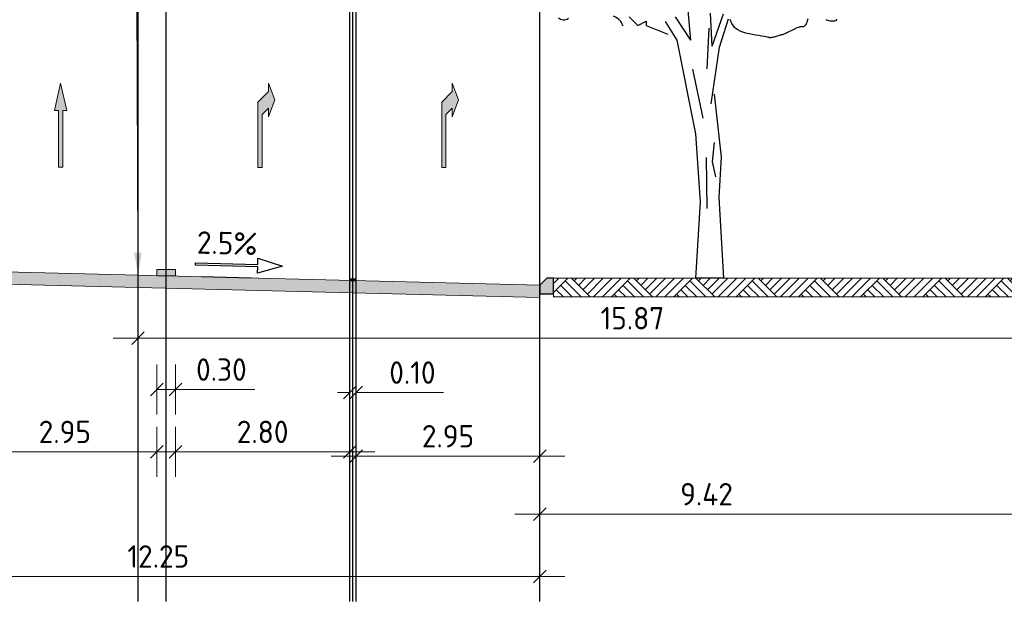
# Model space of a CAD drawing. Header units: metres. Extents: x 169741 to 171424, y 393147 to 407066.
# Tile 45 of 59: x 170765 to 170781, y 393399 to 393408. Entities that reach past the tile are written whole.
import ezdxf
from ezdxf import colors
from ezdxf.entities.mleader import LeaderData, LeaderLine
from ezdxf.enums import TextEntityAlignment as Align
from ezdxf.math import Vec2, Vec3

# ---------------------------------------------------------------- set-up
doc = ezdxf.new("R2010")
doc.units = ezdxf.units.M
doc.layers.get('0').update_dxf_attribs({"lineweight": 25})
doc.layers.get('Defpoints').update_dxf_attribs({"color": 211})
for name, color, linetype, lineweight in [('N-WE-GR-BOOM-SD-100', 90, 'Continuous', 25), ('N-WE-GR-MAAIVELD-A-200', 92, 'Continuous', 18), ('N-WE-GR-MAAIVELD-DWP', 253, 'Continuous', 18), ('N-WE-GW-MAAIVELD-GD', 90, 'Continuous', 18), ('N-WE-VH-KANTOPSLUITING_TROTTOIRBAND_RWS-SD-200', 210, 'Continuous', 25), ('N-WE-VH-VERHARDING-GD', 7, 'Continuous', 18), ('N-WE-VH-VERHARDING-V-200', 253, 'Continuous', 18), ('N-WE-VH-VERKANTING-SD-200', 7, 'Continuous', 25), ('N-WE-VW-MARKERING-SD', 7, 'Continuous', 18), ('N-WE-VW-MARKERING_LANGS-SD-200', 7, 'Continuous', 25), ('N-WE-VW-MARKERING_PIJL-S-200', 7, 'Continuous', 0), ('X-XX-AL-M-200', 7, 'Continuous', 18), ('X-XX-AL-T18-200', 1, 'Continuous', 18)]:
    doc.layers.add(name, color=color, linetype=linetype, lineweight=lineweight)
doc.layers.add('X-XX-AL-HULPLIJN-GD', color=30, linetype='Continuous', lineweight=25, plot=False)
doc.styles.add('NLCS-ISO', font='NLCS-ISO.ttf')
doc.styles.add('NLCS-ISO-M200-T18', font='NLCS-ISO.ttf', dxfattribs={"height": 0.36})
doc.styles.get("Standard").update_dxf_attribs({"font": 'NLCS-ISO.ttf'})
doc.dimstyles.new('NLCS-M200-T18-SCHRAP_L2_H1', dxfattribs={"dimscale": 0.2, "dimtxt": 2.5, "dimasz": 1.008, "dimexe": 2, "dimexo": 2, "dimgap": 0.7, "dimtad": 1, "dimzin": 0, "dimdsep": 46, "dimtxsty": 'NLCS-ISO-M200-T18', "dimblk": 'OBLIQUE', "dimcen": 2.5, "dimdle": 2, "dimclrd": 256, "dimclre": 256, "dimclrt": 256, "dimadec": 1, "dimazin": 0, "dimtfac": 1, "dimtdec": 3, "dimtofl": 0, "dimtmove": 0, "dimatfit": 3, "dimldrblk": 'OBLIQUE', "dimfxl": 2, "dimfxlon": 1, "dimtfillclr": 256, "dimtolj": 1, "dimtzin": 0, "dimlwd": -1, "dimlwe": -1, "dimarcsym": 0})

# ---------------------------------------------------------------- blocks, each defined once
blk = doc.blocks.new('SVH-VERKANTING_DYN-SOD')
at = {"flags": 128}
blk.add_lwpolyline([(2.5, 1.1), (-2.5, 1.1), (-2.5, 1.6), (-4.5, 1), (-2.5, 0.4), (-2.5, 0.9), (2.5, 0.9)], close=True, dxfattribs=at)
at = {"layer": 'Defpoints', "flags": 128}
blk.add_lwpolyline([(2, 0), (-2, 0)], dxfattribs=at)
at = {"style": 'NLCS-ISO'}
blk.add_attdef('HELLING', text='', height=1.8, dxfattribs=at).set_placement((0, 1.3), align=Align.BOTTOM_CENTER)
blk = doc.blocks.new('_Oblique')
at = {"color": 0, "linetype": 'ByBlock', "lineweight": -2}
blk.add_line((-0.5, -0.5), (0.5, 0.5), dxfattribs=at)
blk = doc.blocks.new('*D295')
at = {"layer": 'Defpoints', "color": 0, "transparency": 16777216}
for p in [(170766.917, 393404.299), (170767.217, 393404.299), (170766.917, 393402.473)]:
    blk.add_point(p, dxfattribs=at)
at = {"layer": 'X-XX-AL-M-200', "transparency": 16777216}
for p, q in [((170766.917, 393402.873), (170766.917, 393402.073)), ((170767.217, 393402.873), (170767.217, 393402.073)), ((170766.917, 393402.473), (170767.617, 393402.473)), ((170767.217, 393402.473), (170768.491, 393402.473))]:
    blk.add_line(p, q, dxfattribs=at)
at = {"layer": 'X-XX-AL-M-200', "transparency": 16777216, "xscale": 0.2016, "yscale": 0.2016, "zscale": 0.2016, "rotation": 180}
blk.add_blockref('_Oblique', (170766.917, 393402.473), dxfattribs=at)
at = {"layer": 'X-XX-AL-M-200', "transparency": 16777216, "xscale": 0.2016, "yscale": 0.2016, "zscale": 0.2016}
blk.add_blockref('_Oblique', (170767.217, 393402.473), dxfattribs=at)
at = {"layer": 'X-XX-AL-M-200', "transparency": 16777216, "insert": (170767.955, 393402.793), "char_height": 0.36, "attachment_point": 5, "style": 'NLCS-ISO-M200-T18'}
blk.add_mtext('\\A1;0.30', dxfattribs=at)
blk = doc.blocks.new('*D296')
at = {"layer": 'Defpoints', "color": 0, "transparency": 16777216}
for p in [(170773.067, 393404.224), (170782.487, 393404.109), (170773.067, 393400.473)]:
    blk.add_point(p, dxfattribs=at)
at = {"layer": 'X-XX-AL-M-200', "transparency": 16777216}
for p, q in [((170773.067, 393400.873), (170773.067, 393400.073)), ((170782.487, 393400.873), (170782.487, 393400.073)), ((170782.887, 393400.473), (170772.667, 393400.473))]:
    blk.add_line(p, q, dxfattribs=at)
at = {"layer": 'X-XX-AL-M-200', "transparency": 16777216, "xscale": 0.2016, "yscale": 0.2016, "zscale": 0.2016, "rotation": 180}
blk.add_blockref('_Oblique', (170773.067, 393400.473), dxfattribs=at)
at = {"layer": 'X-XX-AL-M-200', "transparency": 16777216, "xscale": 0.2016, "yscale": 0.2016, "zscale": 0.2016}
blk.add_blockref('_Oblique', (170782.487, 393400.473), dxfattribs=at)
at = {"layer": 'X-XX-AL-M-200', "transparency": 16777216, "insert": (170775.742, 393400.793), "char_height": 0.36, "attachment_point": 5, "style": 'NLCS-ISO-M200-T18'}
blk.add_mtext('\\A1;9.42', dxfattribs=at)
blk = doc.blocks.new('*D297')
at = {"layer": 'Defpoints', "color": 0, "transparency": 16777216}
for p in [(170760.817, 393404.455), (170773.067, 393404.224), (170773.067, 393399.473)]:
    blk.add_point(p, dxfattribs=at)
at = {"layer": 'X-XX-AL-M-200', "transparency": 16777216}
for p, q in [((170760.817, 393399.873), (170760.817, 393399.073)), ((170773.067, 393399.873), (170773.067, 393399.073)), ((170760.417, 393399.473), (170773.467, 393399.473))]:
    blk.add_line(p, q, dxfattribs=at)
at = {"layer": 'X-XX-AL-M-200', "transparency": 16777216, "xscale": 0.2016, "yscale": 0.2016, "zscale": 0.2016, "rotation": 180}
blk.add_blockref('_Oblique', (170760.817, 393399.473), dxfattribs=at)
at = {"layer": 'X-XX-AL-M-200', "transparency": 16777216, "xscale": 0.2016, "yscale": 0.2016, "zscale": 0.2016}
blk.add_blockref('_Oblique', (170773.067, 393399.473), dxfattribs=at)
at = {"layer": 'X-XX-AL-M-200', "transparency": 16777216, "insert": (170766.942, 393399.793), "char_height": 0.36, "attachment_point": 5, "style": 'NLCS-ISO-M200-T18'}
blk.add_mtext('\\A1;12.25', dxfattribs=at)
blk = doc.blocks.new('N-SVH-KANTOPSLUITING_RWS_110 220X250-D')
h = blk.add_hatch(color=8)
h.dxf.hatch_style = 1
h.paths.add_polyline_path([(0, 0), (-0.11, 0), (-0.22, -0.11), (-0.22, -0.25), (0, -0.25)])
at = {"flags": 128}
blk.add_lwpolyline([(-0.22, -0.25), (0, -0.25), (0, 0), (-0.11, 0), (-0.22, -0.11)], close=True, dxfattribs=at)
blk = doc.blocks.new('markering_030')
blk.add_hatch(color=256).paths.add_polyline_path([(0.15, 0), (0.15, 0.02), (-0.15, 0.02), (-0.15, 0)])
blk.add_lwpolyline([(0.15, 0), (0.15, 0.02), (-0.15, 0.02), (-0.15, 0)], close=True)
blk = doc.blocks.new('*D302')
at = {"layer": 'Defpoints', "color": 0, "transparency": 16777216}
for p in [(170763.967, 393404.38), (170766.917, 393404.299), (170766.917, 393401.473)]:
    blk.add_point(p, dxfattribs=at)
at = {"layer": 'X-XX-AL-M-200', "transparency": 16777216}
for p, q in [((170763.967, 393401.873), (170763.967, 393401.073)), ((170766.917, 393401.873), (170766.917, 393401.073)), ((170763.567, 393401.473), (170767.317, 393401.473))]:
    blk.add_line(p, q, dxfattribs=at)
at = {"layer": 'X-XX-AL-M-200', "transparency": 16777216, "xscale": 0.2016, "yscale": 0.2016, "zscale": 0.2016, "rotation": 180}
blk.add_blockref('_Oblique', (170763.967, 393401.473), dxfattribs=at)
at = {"layer": 'X-XX-AL-M-200', "transparency": 16777216, "xscale": 0.2016, "yscale": 0.2016, "zscale": 0.2016}
blk.add_blockref('_Oblique', (170766.917, 393401.473), dxfattribs=at)
at = {"layer": 'X-XX-AL-M-200', "transparency": 16777216, "insert": (170765.442, 393401.793), "char_height": 0.36, "attachment_point": 5, "style": 'NLCS-ISO-M200-T18'}
blk.add_mtext('\\A1;2.95', dxfattribs=at)
blk = doc.blocks.new('*D303')
at = {"layer": 'Defpoints', "color": 0, "transparency": 16777216}
for p in [(170767.217, 393404.299), (170770.017, 393404.224), (170770.017, 393401.473)]:
    blk.add_point(p, dxfattribs=at)
at = {"layer": 'X-XX-AL-M-200', "transparency": 16777216}
for p, q in [((170767.217, 393401.873), (170767.217, 393401.073)), ((170770.017, 393401.873), (170770.017, 393401.073)), ((170766.817, 393401.473), (170770.417, 393401.473))]:
    blk.add_line(p, q, dxfattribs=at)
at = {"layer": 'X-XX-AL-M-200', "transparency": 16777216, "xscale": 0.2016, "yscale": 0.2016, "zscale": 0.2016, "rotation": 180}
blk.add_blockref('_Oblique', (170767.217, 393401.473), dxfattribs=at)
at = {"layer": 'X-XX-AL-M-200', "transparency": 16777216, "xscale": 0.2016, "yscale": 0.2016, "zscale": 0.2016}
blk.add_blockref('_Oblique', (170770.017, 393401.473), dxfattribs=at)
at = {"layer": 'X-XX-AL-M-200', "transparency": 16777216, "insert": (170768.617, 393401.793), "char_height": 0.36, "attachment_point": 5, "style": 'NLCS-ISO-M200-T18'}
blk.add_mtext('\\A1;2.80', dxfattribs=at)
blk = doc.blocks.new('*U69')
blk.add_hatch(color=256).paths.add_polyline_path([(-0.0675, 0.2925), (-0.0225, 0.2925), (-0.0225, 0.9), (0.0225, 0.9), (0.0225, 0.2925), (0.0675, 0.2925), (0, 0)])
blk.add_lwpolyline([(-0.0675, 0.2925), (-0.0225, 0.2925), (-0.0225, 0.9), (0.0225, 0.9), (0.0225, 0.2925), (0.0675, 0.2925), (0, 0)], close=True)
blk = doc.blocks.new('*U73')
blk.add_hatch(color=256).paths.add_polyline_path([(-0.022, 0.203), (0.09, 0.09), (0.09, 0), (0.158, 0.18), (0.09, 0.36), (0.09, 0.268), (0.023, 0.336), (0.023, 0.902), (-0.022, 0.902)])
blk.add_lwpolyline([(-0.022, 0.203), (0.09, 0.09), (0.09, 0), (0.158, 0.18), (0.09, 0.36), (0.09, 0.268), (0.023, 0.336), (0.023, 0.902), (-0.022, 0.902)], close=True)
blk = doc.blocks.new('SVW-MARKERING_LANGS_STREEP_13_010-D')
blk.add_hatch(color=256).paths.add_polyline_path([(0.05, 0.02), (-0.05, 0.02), (-0.05, 0.01), (-0.05, 0), (0.05, 0), (0.05, 0.01)])
blk.add_lwpolyline([(0.05, 0.02), (-0.05, 0.02), (-0.05, 0.01), (-0.05, 0), (0.05, 0), (0.05, 0.01)], close=True)
at = {"flags": 1}
for tag, p in [('LEFTPOINT', (-0.05, 0.02)), ('RIGHTPOINT', (0.05, 0.02))]:
    blk.add_attdef(tag, p, '', height=0.001, dxfattribs=at)
blk = doc.blocks.new('*D277')
at = {"layer": 'Defpoints', "color": 0, "transparency": 16777216}
for p in [(170770.117, 393404.229), (170773.067, 393404.149), (170773.067, 393401.403)]:
    blk.add_point(p, dxfattribs=at)
at = {"layer": 'X-XX-AL-M-200', "transparency": 16777216}
for p, q in [((170770.117, 393401.803), (170770.117, 393401.003)), ((170773.067, 393401.803), (170773.067, 393401.003)), ((170769.717, 393401.403), (170773.467, 393401.403))]:
    blk.add_line(p, q, dxfattribs=at)
at = {"layer": 'X-XX-AL-M-200', "transparency": 16777216, "xscale": 0.2016, "yscale": 0.2016, "zscale": 0.2016, "rotation": 180}
blk.add_blockref('_Oblique', (170770.117, 393401.403), dxfattribs=at)
at = {"layer": 'X-XX-AL-M-200', "transparency": 16777216, "xscale": 0.2016, "yscale": 0.2016, "zscale": 0.2016}
blk.add_blockref('_Oblique', (170773.067, 393401.403), dxfattribs=at)
at = {"layer": 'X-XX-AL-M-200', "transparency": 16777216, "insert": (170771.592, 393401.723), "char_height": 0.36, "attachment_point": 5, "style": 'NLCS-ISO-M200-T18'}
blk.add_mtext('\\A1;2.95', dxfattribs=at)
blk = doc.blocks.new('*D278')
at = {"layer": 'Defpoints', "color": 0, "transparency": 16777216}
for p in [(170770.017, 393404.244), (170770.117, 393404.244), (170770.017, 393402.425)]:
    blk.add_point(p, dxfattribs=at)
at = {"layer": 'X-XX-AL-M-200', "transparency": 16777216}
for p, q in [((170770.017, 393402.825), (170770.017, 393402.025)), ((170770.117, 393402.825), (170770.117, 393402.025)), ((170770.017, 393402.425), (170769.816, 393402.425)), ((170770.117, 393402.425), (170771.521, 393402.425))]:
    blk.add_line(p, q, dxfattribs=at)
at = {"layer": 'X-XX-AL-M-200', "transparency": 16777216, "xscale": 0.2016, "yscale": 0.2016, "zscale": 0.2016}
blk.add_blockref('_Oblique', (170770.017, 393402.425), dxfattribs=at)
at = {"layer": 'X-XX-AL-M-200', "transparency": 16777216, "xscale": 0.2016, "yscale": 0.2016, "zscale": 0.2016, "rotation": 180}
blk.add_blockref('_Oblique', (170770.117, 393402.425), dxfattribs=at)
at = {"layer": 'X-XX-AL-M-200', "transparency": 16777216, "insert": (170771.021, 393402.745), "char_height": 0.36, "attachment_point": 5, "style": 'NLCS-ISO-M200-T18'}
blk.add_mtext('\\A1;0.10', dxfattribs=at)
blk = doc.blocks.new('*D281')
at = {"layer": 'Defpoints', "color": 0, "transparency": 16777216}
for p in [(170766.617, 393404.31), (170782.487, 393404.31), (170782.487, 393403.298)]:
    blk.add_point(p, dxfattribs=at)
at = {"layer": 'X-XX-AL-M-200', "transparency": 16777216}
for p, q in [((170766.617, 393403.698), (170766.617, 393402.898)), ((170782.487, 393403.698), (170782.487, 393402.898)), ((170766.217, 393403.298), (170782.887, 393403.298))]:
    blk.add_line(p, q, dxfattribs=at)
at = {"layer": 'X-XX-AL-M-200', "transparency": 16777216, "xscale": 0.2016, "yscale": 0.2016, "zscale": 0.2016, "rotation": 180}
blk.add_blockref('_Oblique', (170766.617, 393403.298), dxfattribs=at)
at = {"layer": 'X-XX-AL-M-200', "transparency": 16777216, "xscale": 0.2016, "yscale": 0.2016, "zscale": 0.2016}
blk.add_blockref('_Oblique', (170782.487, 393403.298), dxfattribs=at)
at = {"layer": 'X-XX-AL-M-200', "transparency": 16777216, "insert": (170774.552, 393403.618), "char_height": 0.36, "attachment_point": 5, "style": 'NLCS-ISO-M200-T18'}
blk.add_mtext('\\A1;15.87', dxfattribs=at)
blk = doc.blocks.new('SGR-BOOM_S01_I_ZIJ-D')
for p, q in [((-0.078, 3.821), (-0.118, 4.301)), ((-0.078, 3.821), (-0.325, 4.198)), ((0.263, 3.725), (0.24, 4.255)), ((0.263, 3.725), (0.447, 4.244)), ((0.381, 3.711), (0.528, 4.163)), ((-0.048, 3.356), (0.113, 2.572)), ((0.297, 2.179), (0.263, 1.868)), ((0.171, 1.937), (0.182, 1.119)), ((0.263, 1.868), (0.321, 1.626)), ((0.445, 0), (0, 0))]:
    blk.add_line(p, q)
for points in [[(2.262, 4.158), (2.261, 4.151), (2.258, 4.144), (2.253, 4.138), (2.245, 4.133), (2.233, 4.129), (2.218, 4.127), (2.199, 4.127), (2.179, 4.127), (2.158, 4.129), (2.138, 4.132), (2.12, 4.137), (2.105, 4.142), (2.094, 4.149)], [(1.799, 4.167), (1.79, 4.135), (1.782, 4.108), (1.773, 4.085), (1.764, 4.068), (1.755, 4.056), (1.745, 4.048), (1.736, 4.042), (1.727, 4.039), (1.718, 4.038), (1.709, 4.037), (1.7, 4.037), (1.691, 4.036), (1.681, 4.035), (1.671, 4.033), (1.659, 4.03), (1.647, 4.027), (1.632, 4.021), (1.615, 4.014), (1.596, 4.006), (1.576, 3.995), (1.554, 3.984), (1.531, 3.973), (1.509, 3.961), (1.487, 3.95), (1.466, 3.94), (1.448, 3.931), (1.431, 3.924), (1.416, 3.918), (1.403, 3.913), (1.391, 3.91), (1.379, 3.907), (1.366, 3.904), (1.354, 3.901), (1.34, 3.897), (1.325, 3.893), (1.308, 3.888), (1.291, 3.883), (1.274, 3.878), (1.258, 3.873), (1.243, 3.869), (1.229, 3.865), (1.217, 3.863), (1.208, 3.861), (1.2, 3.861), (1.192, 3.862), (1.182, 3.864), (1.17, 3.867), (1.152, 3.871), (1.129, 3.876), (1.098, 3.882), (1.059, 3.888), (1.014, 3.895), (0.963, 3.904), (0.91, 3.913), (0.857, 3.925), (0.805, 3.937), (0.756, 3.951), (0.713, 3.968), (0.677, 3.986), (0.648, 4.006), (0.625, 4.027), (0.606, 4.051), (0.59, 4.075), (0.577, 4.101), (0.565, 4.128), (0.554, 4.156)]]:
    blk.add_lwpolyline(points)
for points in [[(-1.166, 4.055, 0.036784), (-1.192, 4.108, 0.072313), (-1.21, 4.132, 0.068127), (-1.316, 4.208, 0.075473)], [(-2.042, 4.168, -0.415767), (-2.203, 4.183, -0.365967)]]:
    blk.add_lwpolyline(points, format="xyb")
at = {"flags": 128}
for points in [[(-1.067, 4.195), (-0.93, 4.058), (-0.793, 4.127), (-0.793, 4.058), (-0.449, 3.92)], [(-0.491, 4.121), (-0.303, 3.821), (-0.003, 2.319), (0.072, 1.229), (0, 0)], [(0.185, 3.361), (0.218, 4.013)], [(0.25, 2.798), (0.381, 3.711)], [(0.298, 2.957), (0.411, 1.943), (0.373, 1.304), (0.445, 0)]]:
    blk.add_lwpolyline(points, dxfattribs=at)

msp = doc.modelspace()

# ---------------------------------------------------------------- hatches: boundary and pattern name
at = {"layer": 'N-WE-GR-MAAIVELD-A-200'}
h = msp.add_hatch(dxfattribs=at)
h.set_pattern_fill('AGR-MAAIVELD-SO', color=256, scale=0.1, pattern_type=2)
h.set_pattern_definition([(45, (-541.0097, -105.3348), (-0.5000001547, 0.5000001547), []), (45, (-541.0811, -105.26335), (0, 1.0000003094), [0.707107, -0.707107]), (45, (-541.15255, -105.1919), (0, 1.0000003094), [0.707107, -0.707107]), (45, (-541.225, -105.1195), (0, 1.0000003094), [0.707107, -0.707107]), (45, (-541.2954, -105.0491), (0, 1.0000003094), [0.707107, -0.707107]), (45, (-541.36684, -104.97764), (0, 1.0000003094), [0.707107, -0.707107]), (45, (-541.4383, -104.9062), (0, 1.0000003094), [0.707107, -0.707107]), (315, (-541.0097, -105.3348), (0.5000001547, 0.5000001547), []), (315, (-540.9383, -105.26335), (1.0000003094, -3e-16), [0.707107, -0.707107]), (315, (-540.86684, -105.1919), (1.0000003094, -3e-16), [0.707107, -0.707107]), (315, (-540.7944, -105.1195), (1.0000003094, -3e-16), [0.707107, -0.707107]), (315, (-540.724, -105.0491), (1.0000003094, -3e-16), [0.707107, -0.707107]), (315, (-540.65255, -104.97764), (1.0000003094, -3e-16), [0.707107, -0.707107]), (315, (-540.5811, -104.9062), (1.0000003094, -3e-16), [0.707107, -0.707107])])
h.paths.add_polyline_path([(170782.487, 393404.259), (170782.487, 393403.959), (170773.287, 393403.959), (170773.287, 393404.259)])
at = {"layer": 'N-WE-VH-VERHARDING-V-200'}
msp.add_hatch(color=256, dxfattribs=at).paths.add_polyline_path([(170760.817, 393404.455), (170773.067, 393404.149), (170773.067, 393403.949), (170760.817, 393404.255)])

# ---------------------------------------------------------------- linework, layer by layer
at = {"layer": 'N-WE-GR-MAAIVELD-DWP', "flags": 128}
msp.add_lwpolyline([(170778.017, 393404.259), (170779.167, 393404.259)], dxfattribs=at)
at = {"layer": 'N-WE-GW-MAAIVELD-GD', "flags": 128}
msp.add_lwpolyline([(170782.487, 393404.259), (170782.487, 393403.959), (170773.287, 393403.959), (170773.287, 393404.259)], close=True, dxfattribs=at)
at = {"layer": 'N-WE-VH-VERHARDING-GD', "flags": 128}
msp.add_lwpolyline([(170760.817, 393404.455), (170773.067, 393404.149), (170773.067, 393403.949), (170773.067, 393403.949), (170760.817, 393404.255)], close=True, dxfattribs=at)
at = {"layer": 'X-XX-AL-HULPLIJN-GD', "flags": 128}
for points in [[(170766.617, 393399.073), (170766.617, 393416.493)], [(170767.067, 393399.073), (170767.067, 393416.493)], [(170770.017, 393399.073), (170770.017, 393416.493)], [(170770.067, 393399.073), (170770.067, 393416.493)], [(170770.117, 393399.073), (170770.117, 393416.493)], [(170773.067, 393399.073), (170773.067, 393416.493)], [(170773.067, 393399.073), (170773.067, 393416.493)]]:
    msp.add_lwpolyline(points, dxfattribs=at)

# ---------------------------------------------------------------- block references
at = {"layer": 'N-WE-GR-BOOM-SD-100'}
msp.add_blockref('SGR-BOOM_S01_I_ZIJ-D', (170775.567, 393404.259), dxfattribs=at)
at = {"layer": 'N-WE-VH-KANTOPSLUITING_TROTTOIRBAND_RWS-SD-200'}
msp.add_blockref('N-SVH-KANTOPSLUITING_RWS_110 220X250-D', (170773.287, 393404.259), dxfattribs=at)
at = {"layer": 'N-WE-VH-VERKANTING-SD-200'}
ref = msp.add_blockref('SVH-VERKANTING_DYN-SOD', (170768.033, 393404.275), dxfattribs=dict(at, xscale=-0.2, yscale=0.2, zscale=0.2, rotation=358.5679038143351))
ref.add_attrib('HELLING', '2.5%', dxfattribs={"layer": '0', "height": 0.36, "rotation": 358.5679, "style": 'NLCS-ISO'}).set_placement((170768.04, 393404.535), align=Align.BOTTOM_CENTER)
at = {"layer": 'N-WE-VW-MARKERING-SD', "xscale": -1, "yscale": 5}
msp.add_blockref('markering_030', (170767.067, 393404.299), dxfattribs=at)
at = {"layer": 'N-WE-VW-MARKERING_LANGS-SD-200'}
msp.add_blockref('SVW-MARKERING_LANGS_STREEP_13_010-D', (170770.067, 393404.224), dxfattribs=at)
at = {"layer": 'N-WE-VW-MARKERING_PIJL-S-200', "xscale": -1.5, "yscale": 1.5, "zscale": 1.5, "rotation": 180}
for name, p in [('*U69', (170765.375, 393407.393)), ('*U73', (170768.575, 393407.393)), ('*U73', (170771.525, 393407.393))]:
    msp.add_blockref(name, p, dxfattribs=at)

# ---------------------------------------------------------------- dimensions: what is measured, and where the dimension line sits
at = {"layer": 'X-XX-AL-M-200'}
for base, p1, p2, picture, middle in [((170773.067, 393399.473), (170760.817, 393404.455), (170773.067, 393404.224), '*D297', (170766.942, 393399.793)), ((170766.917, 393401.473), (170763.967, 393404.38), (170766.917, 393404.299), '*D302', (170765.442, 393401.793)), ((170770.017, 393401.473), (170767.217, 393404.299), (170770.017, 393404.224), '*D303', (170768.617, 393401.793)), ((170773.067, 393401.403), (170770.117, 393404.229), (170773.067, 393404.149), '*D277', (170771.592, 393401.723))]:
    dim = msp.add_linear_dim(base=base, p1=p1, p2=p2, angle=180, dimstyle='NLCS-M200-T18-SCHRAP_L2_H1', dxfattribs=at)
    dim.commit()
    dim.dimension.update_dxf_attribs({"geometry": picture, "text_midpoint": middle})
dim = msp.add_linear_dim(base=(170782.487, 393403.298), p1=(170766.617, 393404.31), p2=(170782.487, 393404.31), dimstyle='NLCS-M200-T18-SCHRAP_L2_H1', dxfattribs=at)
dim.commit()
dim.dimension.update_dxf_attribs({"geometry": '*D281', "text_midpoint": (170774.552, 393403.618)})
for base, p1, p2, picture, middle in [((170766.917, 393402.473), (170767.217, 393404.299), (170766.917, 393404.299), '*D295', (170767.955, 393402.473)), ((170770.017, 393402.425), (170770.117, 393404.244), (170770.017, 393404.244), '*D278', (170771.021, 393402.425)), ((170773.067, 393400.473), (170782.487, 393404.109), (170773.067, 393404.224), '*D296', (170775.742, 393400.473))]:
    dim = msp.add_linear_dim(base=base, p1=p1, p2=p2, angle=180, dimstyle='NLCS-M200-T18-SCHRAP_L2_H1', dxfattribs=at)
    dim.commit()
    dim.dimension.update_dxf_attribs({"geometry": picture, "text_midpoint": middle, "dimtype": 160})

# ---------------------------------------------------------------- leaders
at = {"layer": 'X-XX-AL-T18-200'}
ml = msp.add_multileader_mtext('Standard', dxfattribs=at)
ml.set_content('te vervallen perceelsgrens', color=256, style='NLCS-ISO-M200-T18')
ml.set_leader_properties(color=256, linetype='ByLayer', lineweight=-1)
ml.build(insert=Vec2(0, 0))
ml.multileader.update_dxf_attribs({"text_left_attachment_type": 5, "text_right_attachment_type": 5, "dogleg_length": 0.36, "arrow_head_size": 0.36})
ctx = ml.context
ctx.base_point, ctx.char_height, ctx.arrow_head_size, ctx.landing_gap_size, ctx.plane_origin = Vec3(170766.932, 393414.653), 0.36, 0.36, 0.18, Vec3(170766.617, 393404.31)
ctx.left_attachment, ctx.right_attachment = 5, 5
notes = []
notes.append((ctx, [(1, (1, 1, 0), (170766.572, 393414.653), (1, 0), 0.36, [(0, [(170766.617, 393404.31)], 0, [])])]))
ctx.mtext.insert, ctx.mtext.flow_direction = Vec3(170767.112, 393415.121), 5
for ctx, leaders in notes:
    for number, flags, end, landing, length, lines in leaders:
        leader = LeaderData()
        leader.index, (leader.has_last_leader_line, leader.has_dogleg_vector, leader.attachment_direction) = number, flags
        leader.last_leader_point, leader.dogleg_vector, leader.dogleg_length = Vec3(end), Vec3(landing), length
        for number, points, colour, breaks in lines:
            line = LeaderLine()
            line.index, line.vertices, line.color, line.breaks = number, Vec3.list(points), colors.encode_raw_color(colour), breaks
            leader.lines.append(line)
        ctx.leaders.append(leader)

doc.saveas('drawing.dxf')
